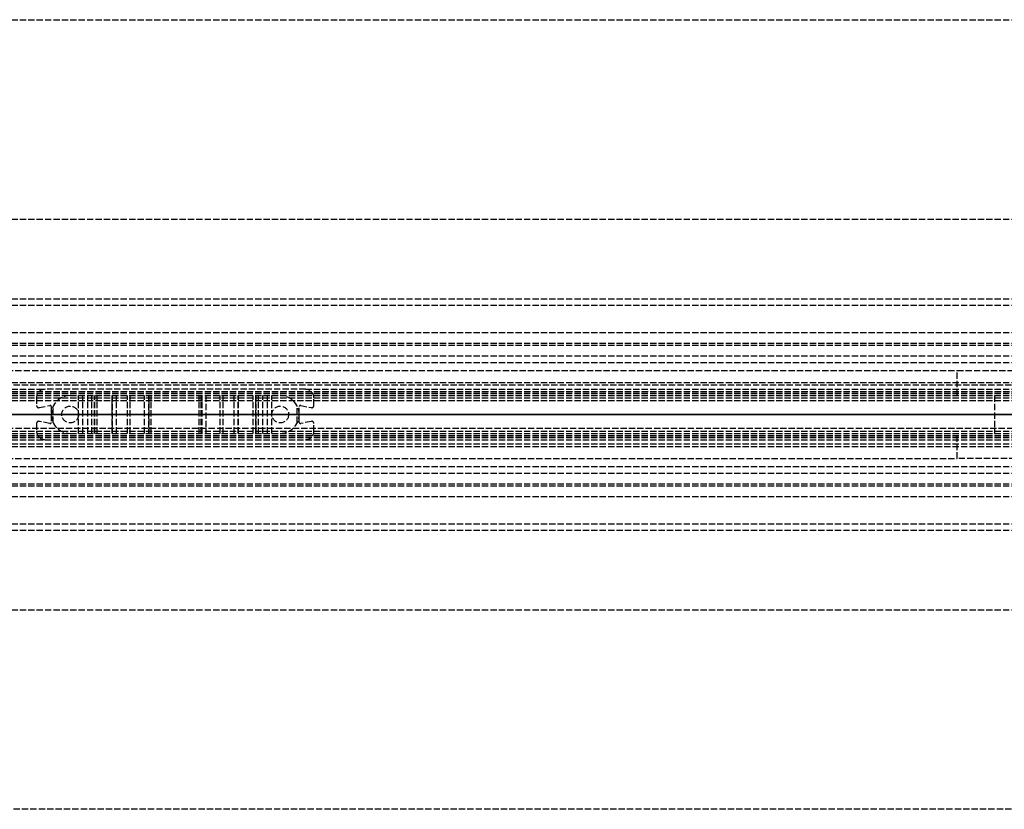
# Model space of a CAD drawing. Header units: millimetres. Extents: x 0 to 2080, y -94 to 94.
# Tile 10 of 13: x 168 to 402, y -94 to 94. Entities that reach past the tile are written whole.
import ezdxf

# ---------------------------------------------------------------- set-up
doc = ezdxf.new("R2010")
doc.units = ezdxf.units.MM
doc.header["$LTSCALE"] = 10
doc.linetypes.add('ALLCAD_Strich', pattern=[0.2, 0.15, -0.05])
doc.layers.add('BESCH_KONT_sich_schn_ansi_2d', color=40, linetype='Continuous')
doc.layers.add('BESCH_KONT_sich_schn_grun_2d', color=10, linetype='Continuous')

msp = doc.modelspace()

# ---------------------------------------------------------------- linework, layer by layer
at = {"layer": 'BESCH_KONT_sich_schn_ansi_2d', "linetype": 'ALLCAD_Strich'}
for p, q in [((0, 0, 2368), (2080, 0, 2368)), ((2080, 0, 2418), (0, 0, 2418)), ((0, 0, 2321.5), (980, 0, 2321.5)), ((2050, 0, 2361.5), (0, 0, 2361.5)), ((2050, 0, 2362), (0, 0, 2362)), ((0, 0, 2359), (2050, 0, 2359)), ((0, 0, 2359.5), (2050, 0, 2359.5)), ((0, 0, 2353), (2050, 0, 2353)), ((0, 0, 2324), (2050, 0, 2324)), ((2050, 0, 2325.5), (0, 0, 2325.5)), ((0, 0, 2352.5), (2050, 0, 2352.5)), ((0, 0, 2326.5), (2050, 0, 2326.5)), ((0, 0, 2322), (2050, 0, 2322)), ((0, 0, 2355), (2050, 0, 2355)), ((0, 0, 2350.5), (2050, 0, 2350.5)), ((0, 0, 2350), (2050, 0, 2350)), ((978, 0, 9), (2, 0, 9)), ((114, 0, 2328.7), (399.95, 0, 2328.7)), ((114, 0, 2326.8), (411.02, 0, 2326.8)), ((114, 0, 2325.48), (412.1, 0, 2325.48)), ((422.45, 0, 2321.7), (114, 0, 2321.7)), ((128.93, 0, 2343.7), (391.1, 0, 2343.7)), ((157, 0, 2294), (867, 0, 2294)), ((172, 0, 2352), (172, 0, 2350)), ((174, 0, 2352), (172, 0, 2352)), ((172.6, 0, 2352), (172.6, 0, 2350)), ((236, 0, 2350), (174, 0, 2350)), ((174, 0, 2352), (174, 0, 2350)), ((174, 0, 2352), (236, 0, 2352)), ((175.14, 0, 2352), (175.14, 0, 2350)), ((175.5, 0, 2352), (175.5, 0, 2350)), ((175.98, 0, 2347), (175.5, 0, 2350)), ((180, 0, 2347), (175.98, 0, 2347)), ((178, 0, 2352), (178, 0, 2347)), ((180, 0, 2347), (182.01, 0, 2347)), ((180, 0, 2350), (180, 0, 2347)), ((182, 0, 2352), (182, 0, 2347)), ((183.01, 0, 2346.73), (184.16, 0, 2346.07)), ((185.16, 0, 2345.8), (186.43, 0, 2345.8)), ((185.8, 0, 2343.2), (185.8, 0, 2342.2)), ((186.43, 0, 2345.8), (185.8, 0, 2343.2)), ((189.96, 0, 2342), (185.84, 0, 2342)), ((190, 0, 2344.39), (190.01, 0, 2344.39)), ((190, 0, 2344.39), (190.01, 0, 2344.39)), ((190, 0, 2344.39), (190.01, 0, 2344.39)), ((190, 0, 2344.4), (190.01, 0, 2344.4)), ((190, 0, 2344.4), (190.01, 0, 2344.4)), ((190, 0, 2344.4), (190.01, 0, 2344.4)), ((190, 0, 2344.4), (190.01, 0, 2344.4)), ((190, 0, 2344.39), (190.01, 0, 2344.39)), ((190, 0, 2344.39), (190.01, 0, 2344.39)), ((190, 0, 2342.2), (190, 0, 2344.4)), ((190, 0, 2344.39), (190.01, 0, 2344.39)), ((190, 0, 2344.4), (190.01, 0, 2344.4)), ((190, 0, 2344.4), (190.01, 0, 2344.4)), ((190, 0, 2344.4), (190.01, 0, 2344.4)), ((190, 0, 2344.39), (190.01, 0, 2344.39)), ((190, 0, 2344.39), (190.01, 0, 2344.39)), ((190.01, 0, 2344.4), (190.01, 0, 2344.4)), ((190.01, 0, 2344.4), (190.01, 0, 2344.39)), ((190.01, 0, 2344.39), (190.01, 0, 2344.39)), ((191, 0, 2345.4), (193.61, 0, 2345.4)), ((194.29, 0, 2345.14), (197.69, 0, 2342)), ((198.62, 0, 2342), (197.69, 0, 2342)), ((198.8, 0, 2342.5), (198.8, 0, 2346.5)), ((199.3, 0, 2347), (210.7, 0, 2347)), ((211.2, 0, 2346.5), (211.2, 0, 2342.5)), ((212.31, 0, 2342), (211.38, 0, 2342)), ((212.31, 0, 2342), (215.71, 0, 2345.14)), ((216.39, 0, 2345.4), (219, 0, 2345.4)), ((220, 0, 2344.4), (220, 0, 2342.2)), ((224.16, 0, 2342), (220.04, 0, 2342)), ((223.57, 0, 2345.8), (224.84, 0, 2345.8)), ((224.2, 0, 2343.2), (223.57, 0, 2345.8)), ((224.2, 0, 2342.2), (224.2, 0, 2343.2)), ((225.84, 0, 2346.07), (226.99, 0, 2346.73)), ((227.99, 0, 2347), (230, 0, 2347)), ((228, 0, 2352), (228, 0, 2347)), ((234.02, 0, 2347), (230, 0, 2347)), ((230, 0, 2350), (230, 0, 2347)), ((232, 0, 2352), (232, 0, 2347)), ((234.5, 0, 2350), (234.02, 0, 2347)), ((234.5, 0, 2352), (234.5, 0, 2350)), ((234.86, 0, 2352), (234.86, 0, 2350)), ((238, 0, 2352), (236, 0, 2352)), ((236, 0, 2352), (236, 0, 2350)), ((237.4, 0, 2352), (237.4, 0, 2350)), ((238, 0, 2352), (238, 0, 2350)), ((404.95, 0, 2340.3), (391.1, 0, 2343.7)), ((399.95, 0, 2341.53), (399.95, 0, 2328.7))]:
    msp.add_line(p, q, dxfattribs=at)
at = {"layer": 'BESCH_KONT_sich_schn_ansi_2d', "linetype": 'ALLCAD_Strich', "extrusion": (0, 1, 0)}
for centre, radius, start, end in [((-182.01, 2345), 2, 90, 120), ((-191, 2344.4), 1, 0.0001, 90), ((-193.61, 2344.4), 1, 90, 132.6467), ((-199.3, 2346.5), 0.5, 0, 90), ((-210.7, 2346.5), 0.5, 90, 180), ((-216.39, 2344.4), 1, 47.3533, 90), ((-219, 2344.4), 1, 90, 179.9999), ((-227.99, 2345), 2, 60, 90)]:
    msp.add_arc(centre, radius, start, end, dxfattribs=at)
at = {"layer": 'BESCH_KONT_sich_schn_ansi_2d', "linetype": 'ALLCAD_Strich', "extrusion": (0, -1, 0)}
for centre, radius, start, end in [((185.16, 2347.8), 2, 240, 270), ((186.3, 2342.2), 0.5, 180, 203.5782), ((189.5, 2342.2), 0.5, 336.4218, 359.9999), ((198, 2342.5), 0.801, 321.3195, 360), ((212, 2342.5), 0.801, 180, 218.6805), ((220.5, 2342.2), 0.5, 180.0001, 203.5782), ((223.7, 2342.2), 0.5, 336.4218, 0), ((224.84, 2347.8), 2, 270, 300)]:
    msp.add_arc(centre, radius, start, end, dxfattribs=at)
at = {"layer": 'BESCH_KONT_sich_schn_grun_2d', "linetype": 'ALLCAD_Strich'}
for p, q in [((0, 94), (2080, 94)), ((0, 46.5), (2080, 46.5)), ((0, 27.5), (2080, 27.5)), ((0, 27.5), (2050, 27.5)), ((0, 26), (2050, 26)), ((0, 19.5), (2050, 19.5)), ((0, 17), (2050, 17)), ((0, 16.5), (2050, 16.5)), ((0, 14), (2050, 14)), ((0, 12.38), (2050, 12.38)), ((128.93, 10.5), (391.1, 10.5)), ((391.1, 10.5), (404.95, 10.5)), ((391.1, 4.5), (391.1, 10.5)), ((114, 7.63), (411.02, 7.63)), ((2050, 7), (0, 7)), ((0, 6), (174, 6)), ((0.02, 5.5), (2050, 5.5)), ((2, 5), (1022, 5)), ((114, 5.4), (412.1, 5.4)), ((236, 6), (174, 6)), ((236, 6), (2050, 6)), ((0, 4.5), (2050, 4.5)), ((0, 4), (2050, 4)), ((114, 3.3), (422.45, 3.3)), ((172, 4), (172, 2.12)), ((182.01, -4.5), (182.01, 4.5)), ((183.01, -4.5), (183.01, 4.5)), ((184.16, -4.5), (184.16, 4.5)), ((185.16, -4.5), (185.16, 4.5)), ((185.8, -4.5), (185.8, 4.5)), ((185.84, -4.5), (185.84, 4.5)), ((186.43, -4.5), (186.43, 4.5)), ((189.96, 4.5), (189.96, -4.5)), ((190, -4.5), (190, 4.5)), ((190, 0.01), (190, 4.5)), ((191, -4.5), (191, 4.5)), ((193.61, -4.5), (193.61, 4.5)), ((194.29, -4.5), (194.29, 4.5)), ((197.69, -4.5), (197.69, 4.5)), ((198.62, 4.5), (198.62, -4.5)), ((198.8, -4.5), (198.8, 4.5)), ((198.8, -4.5), (198.8, 4.5)), ((199.3, -4.5), (199.3, 4.5)), ((210.7, -4.5), (210.7, 4.5)), ((211.2, -4.5), (211.2, 4.5)), ((211.2, -4.5), (211.2, 4.5)), ((211.38, -4.5), (211.38, 4.5)), ((212.31, 4.5), (212.31, -4.5)), ((215.71, -4.5), (215.71, 4.5)), ((216.39, -4.5), (216.39, 4.5)), ((219, -4.5), (219, 4.5)), ((220, -4.5), (220, 4.5)), ((220, -4.5), (220, 4.5)), ((220.04, -4.5), (220.04, 4.5)), ((223.57, -4.5), (223.57, 4.5)), ((224.16, 4.5), (224.16, -4.5)), ((224.2, -4.5), (224.2, 4.5)), ((224.84, -4.5), (224.84, 4.5)), ((225.84, -4.5), (225.84, 4.5)), ((226.99, -4.5), (226.99, 4.5)), ((227.99, -4.5), (227.99, 4.5)), ((238, 2.12), (238, 4)), ((399.95, 4.5), (399.95, -4.5)), ((172.6, 1.63), (175.14, 2.17)), ((175.5, 1.88), (175.5, -1.88)), ((175.98, -2.01), (175.98, 2.01)), ((190, -0.01), (190, 0.01)), ((190, 0.01), (190.01, 0.01)), ((190, 0.01), (190.01, 0.01)), ((190, 0.01), (190.01, 0.01)), ((190, 0.01), (190.01, 0.01)), ((190, 0.01), (190.01, 0.01)), ((190, 0.01), (190.01, 0.01)), ((190, 0.01), (190, 0.01)), ((190, 0.01), (190.01, 0.01)), ((190, 0), (190.01, 0)), ((190, 0), (190.01, 0)), ((190, 0), (190.01, 0)), ((190, 0), (190.01, 0)), ((190.01, 0), (190.01, 0.01)), ((190.01, 0.01), (190.01, 0.01)), ((190.01, 0.01), (190.01, 0.01)), ((190.01, 0), (190.01, 0)), ((190.01, 0), (190.01, 0)), ((234.02, -2.01), (234.02, 2.01)), ((234.5, -1.88), (234.5, 1.88)), ((234.86, 2.17), (237.4, 1.63)), ((172, -2.12), (172, -4)), ((175.14, -2.17), (172.6, -1.63)), ((190, 0), (190.01, 0)), ((190, 0), (190.01, 0)), ((190, 0), (190.01, 0)), ((190, 0), (190.01, 0)), ((190, 0), (190.01, 0)), ((190, -4.5), (190, -0.01)), ((190, -0.01), (190.01, -0.01)), ((190, -0.01), (190.01, -0.01)), ((190, -0.01), (190.01, -0.01)), ((190, -0.01), (190.01, -0.01)), ((190, -0.01), (190.01, -0.01)), ((190, -0.01), (190.01, -0.01)), ((190, -0.01), (190.01, -0.01)), ((190, -0.01), (190, -0.01)), ((190.01, 0), (190.01, 0)), ((190.01, 0), (190.01, -0.01)), ((190.01, -0.01), (190.01, -0.01)), ((190.01, -0.01), (190.01, -0.01)), ((237.4, -1.63), (234.86, -2.17)), ((238, -4), (238, -2.12)), ((0, -4), (2050, -4)), ((0, -4.5), (2050, -4.5)), ((422.45, -3.3), (114, -3.3)), ((391.1, -10.5), (391.1, -4.5)), ((0, -5.5), (2050, -5.5)), ((0, -6), (174, -6)), ((0, -7), (2050, -7)), ((2, -5), (1022, -5)), ((114, -5.4), (412.1, -5.4)), ((174, -6), (236, -6)), ((236, -6), (2050, -6)), ((114, -7.63), (411.02, -7.63)), ((128.93, -10.5), (391.1, -10.5)), ((404.95, -10.5), (391.1, -10.5)), ((0, -12.38), (2050, -12.38)), ((0, -14), (2050, -14)), ((0, -16.5), (2050, -16.5)), ((0, -17), (2050, -17)), ((0, -19.5), (2050, -19.5)), ((0, -26), (2050, -26)), ((0, -27.5), (2050, -27.5)), ((0, -27.5), (2080, -27.5)), ((0, -46.5), (2080, -46.5)), ((2080, -94), (0, -94))]:
    msp.add_line(p, q, dxfattribs=at)
for centre in [(180, 0), (230, 0)]:
    msp.add_circle(centre, 2, dxfattribs=at)
for centre, radius, start, end in [((174, 4), 2, 90, 180), ((236, 4), 2, 0, 90), ((180, 0), 4.5, 90, 180), ((230, 0), 4.5, 0, 90), ((172.5, 2.12), 0.5, 180, 282.0948), ((175.2, 1.88), 0.3, 0, 102.0948), ((234.8, 1.88), 0.3, 77.9052, 180), ((237.5, 2.12), 0.5, 257.9052, 0), ((172.5, -2.12), 0.5, 77.9052, 180), ((175.2, -1.88), 0.3, 257.9052, 0), ((180, 0), 4.5, 180, 270), ((230, 0), 4.5, 270, 0), ((234.8, -1.88), 0.3, 180, 282.0948), ((237.5, -2.12), 0.5, 0, 102.0948), ((174, -4), 2, 180, 270), ((236, -4), 2, 270, 0)]:
    msp.add_arc(centre, radius, start, end, dxfattribs=at)

doc.saveas('drawing.dxf')
